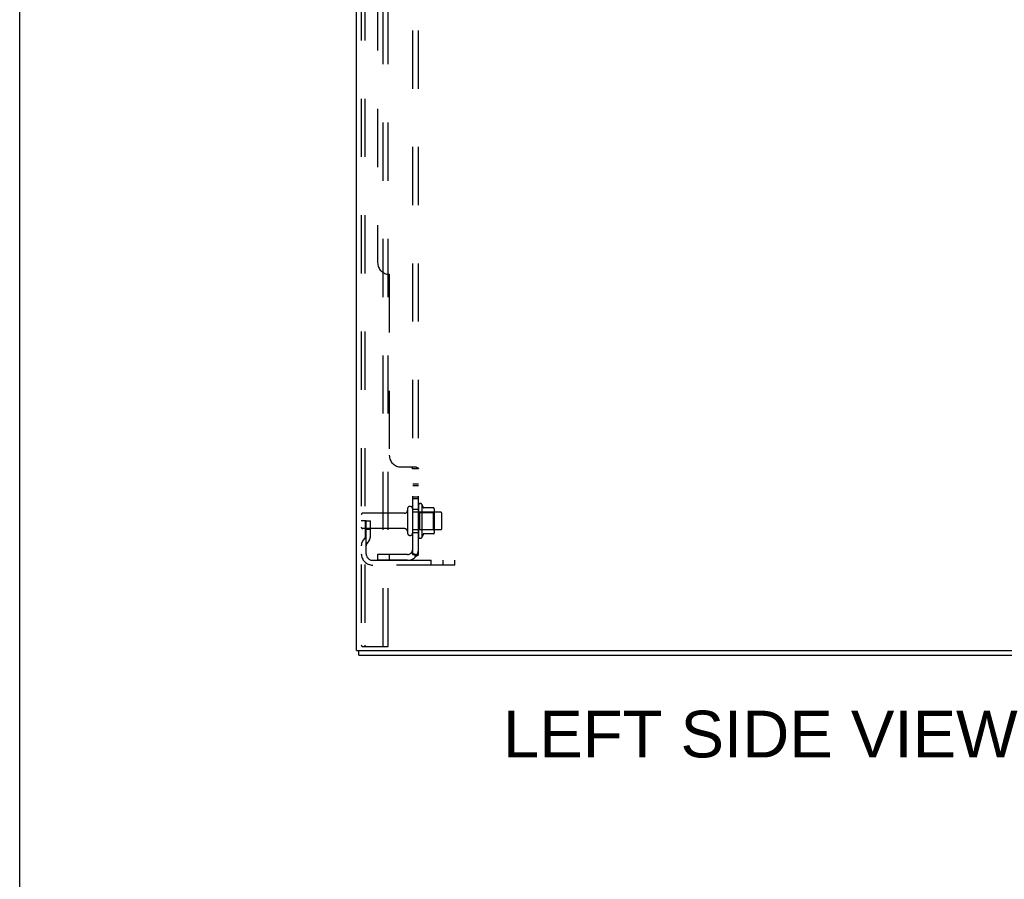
# Model space of a CAD drawing. Header units: inches. Extents: x 0 to 227, y 0 to 147.
# Tile 1 of 256: x 0 to 21, y 37 to 55. Entities that reach past the tile are written whole.
import ezdxf

# ---------------------------------------------------------------- set-up
doc = ezdxf.new("R2010")
doc.units = ezdxf.units.IN
doc.header["$LTSCALE"] = 12.466667
doc.header["$MEASUREMENT"] = 0
doc.linetypes.add('HIDDEN', pattern=[0.2, 0.1, -0.1])
doc.layers.get('0').update_dxf_attribs({"linetype": 'CONTINUOUS'})
for name, color, linetype in [('DEFAULT_2', 8, 'HIDDEN'), ('DIMENSIONS', 7, 'CONTINUOUS'), ('SUBPANEL', 7, 'CONTINUOUS')]:
    doc.layers.add(name, color=color, linetype=linetype)
doc.styles.get("Standard").update_dxf_attribs({"font": 'arial.ttf'})

msp = doc.modelspace()

# ---------------------------------------------------------------- linework, layer by layer
at = {"color": 7, "linetype": 'Continuous'}
for p, q in [((0, 0), (0, 146.667)), ((7.263, 41.617), (7.263, 41.721)), ((7.263, 41.617), (25.159, 41.617))]:
    msp.add_line(p, q, dxfattribs=at)
at = {"color": 3, "linetype": 'Continuous'}
for q in [(7.211, 106.298), (25.211, 41.721)]:
    msp.add_line((7.211, 41.721), q, dxfattribs=at)
at = {"layer": 'DEFAULT_2', "color": 8, "linetype": 'HIDDEN'}
for p, q in [((7.315, 105.893), (7.315, 41.835)), ((7.389, 105.893), (7.389, 41.835)), ((7.786, 41.805), (7.786, 105.923)), ((7.89, 41.805), (7.89, 105.923)), ((8.305, 44.75), (8.305, 44.235)), ((8.415, 44.235), (8.415, 44.75)), ((8.54, 44.827), (8.54, 44.158)), ((8.61, 44.848), (8.61, 44.137)), ((8.865, 44.77), (8.638, 44.77)), ((8.876, 44.748), (8.876, 44.237)), ((7.419, 44.492), (7.315, 44.492)), ((8.242, 44.657), (7.345, 44.657)), ((7.405, 44.152), (7.405, 44.492)), ((7.419, 44.492), (7.509, 44.492)), ((7.419, 43.791), (7.419, 44.492)), ((7.509, 44.152), (7.509, 44.492)), ((9.01, 44.68), (8.415, 44.68)), ((8.56, 44.676), (8.54, 44.696)), ((8.56, 44.676), (8.856, 44.676)), ((8.56, 44.676), (8.56, 44.309)), ((8.856, 44.676), (8.876, 44.696)), ((8.856, 44.676), (8.856, 44.309)), ((9.04, 44.335), (9.04, 44.65)), ((8.242, 44.327), (7.345, 44.327)), ((7.405, 44.317), (7.509, 44.317)), ((9.01, 44.305), (8.415, 44.305)), ((8.56, 44.309), (8.54, 44.289)), ((8.56, 44.309), (8.856, 44.309)), ((8.856, 44.309), (8.876, 44.289)), ((7.403, 44.146), (7.354, 44.078)), ((7.487, 44.085), (7.439, 44.017)), ((8.865, 44.215), (8.638, 44.215)), ((7.561, 43.649), (9.315, 43.649)), ((8.812, 43.545), (8.812, 43.649)), ((9.068, 43.545), (9.068, 43.649)), ((9.315, 43.545), (9.315, 43.649)), ((9.315, 43.545), (7.561, 43.545)), ((7.336, 41.805), (7.41, 41.805)), ((7.41, 41.805), (7.89, 41.805))]:
    msp.add_line(p, q, dxfattribs=at)
for points in [[(7.315, 41.835), (7.316, 41.827), (7.318, 41.82), (7.321, 41.814), (7.326, 41.809), (7.331, 41.806), (7.336, 41.805)], [(7.389, 41.835), (7.389, 41.827), (7.391, 41.82), (7.395, 41.814), (7.399, 41.809), (7.404, 41.806), (7.41, 41.805)]]:
    msp.add_lwpolyline(points, dxfattribs=at)
for centre, radius, start, end in [((8.242, 44.72), 0.0625, 270, 360), ((8.36, 44.75), 0.055, 0, 180), ((8.578, 44.827), 0.0384, 34.4497, 180), ((8.01, 44.492), 0.698, 23.9679, 30.6631), ((8.657, 44.78), 0.01, 203.9679, 270), ((8.865, 44.76), 0.01, 5.1938, 90), ((8.735, 44.748), 0.141, 0, 5.2081), ((7.345, 44.627), 0.03, 90, 180), ((9.01, 44.65), 0.03, 0, 90), ((7.345, 44.357), 0.03, 180, 270), ((8.242, 44.265), 0.0625, 0, 90), ((9.01, 44.335), 0.03, 270, 360), ((7.523, 43.957), 0.208, 144.2461, 180), ((7.395, 44.152), 0.01, 324.2461, 360), ((7.395, 44.152), 0.114, 324.2461, 360), ((8.36, 44.235), 0.055, 180, 360), ((8.578, 44.158), 0.0384, 180, 325.5503), ((8.01, 44.492), 0.698, 329.3369, 336.0321), ((8.657, 44.205), 0.01, 90, 156.0321), ((8.865, 44.225), 0.01, 270, 354.8062), ((8.735, 44.237), 0.141, 354.7919, 360), ((7.523, 43.957), 0.104, 144.2461, 180), ((7.561, 43.791), 0.246, 180, 270), ((7.561, 43.791), 0.142, 180, 270)]:
    msp.add_arc(centre, radius, start, end, dxfattribs=at)
at = {"layer": 'SUBPANEL', "color": 8, "linetype": 'HIDDEN'}
for p, q in [((8.415, 43.774), (8.415, 99.461)), ((8.54, 43.774), (8.54, 99.461)), ((7.665, 93.211), (7.665, 50.024)), ((7.915, 49.774), (7.915, 45.899)), ((8.165, 45.649), (8.486, 45.649)), ((8.389, 45.643), (8.389, 45.642)), ((8.415, 45.613), (8.54, 45.613)), ((8.517, 45.633), (8.521, 45.632)), ((8.53, 45.627), (8.532, 45.625)), ((8.415, 45.288), (8.54, 45.288)), ((8.415, 45.252), (8.54, 45.252)), ((8.415, 45.007), (8.54, 45.007)), ((8.415, 44.971), (8.54, 44.971)), ((8.415, 44.742), (8.54, 44.742)), ((8.415, 44.242), (8.54, 44.242)), ((8.303, 43.774), (7.665, 43.774)), ((7.665, 43.774), (7.665, 43.649)), ((8.303, 43.649), (7.665, 43.649)), ((7.915, 43.774), (7.915, 43.649)), ((8.486, 43.735), (8.389, 43.815)), ((8.415, 43.774), (8.54, 43.774))]:
    msp.add_line(p, q, dxfattribs=at)
for points in [[(8.389, 45.649), (8.389, 45.647), (8.389, 45.645), (8.389, 45.643), (8.389, 45.642), (8.39, 45.64), (8.39, 45.639), (8.391, 45.637), (8.392, 45.636), (8.394, 45.634), (8.395, 45.633), (8.397, 45.632), (8.399, 45.63), (8.401, 45.629), (8.404, 45.626)], [(8.389, 45.649), (8.389, 45.647), (8.389, 45.645)], [(8.39, 45.639), (8.391, 45.637), (8.392, 45.636), (8.394, 45.634), (8.395, 45.633), (8.397, 45.632), (8.399, 45.63)], [(8.404, 45.626), (8.406, 45.625), (8.408, 45.623), (8.41, 45.622), (8.412, 45.621), (8.413, 45.619), (8.414, 45.618), (8.414, 45.616), (8.415, 45.615), (8.415, 45.613)], [(8.408, 45.623), (8.41, 45.622), (8.412, 45.621), (8.413, 45.619), (8.414, 45.618), (8.414, 45.616), (8.415, 45.615), (8.415, 45.613)], [(8.486, 45.649), (8.488, 45.647), (8.49, 45.645), (8.493, 45.644), (8.496, 45.642), (8.5, 45.641), (8.503, 45.639), (8.507, 45.638)], [(8.488, 45.647), (8.49, 45.645), (8.493, 45.644)], [(8.507, 45.638), (8.514, 45.635), (8.517, 45.633)], [(8.521, 45.632), (8.524, 45.63), (8.527, 45.629), (8.53, 45.627), (8.532, 45.625), (8.535, 45.623), (8.537, 45.621), (8.538, 45.62), (8.539, 45.618), (8.54, 45.616), (8.54, 45.615), (8.54, 45.613)], [(8.537, 45.621), (8.538, 45.62), (8.539, 45.618)], [(8.54, 45.616), (8.54, 45.615), (8.54, 45.613)], [(8.389, 43.815), (8.389, 43.814), (8.389, 43.813), (8.389, 43.812), (8.389, 43.811), (8.39, 43.81), (8.39, 43.809), (8.391, 43.808), (8.392, 43.806), (8.394, 43.805), (8.395, 43.803), (8.397, 43.801), (8.401, 43.797)], [(8.401, 43.797), (8.402, 43.795), (8.404, 43.793), (8.406, 43.791), (8.408, 43.788), (8.41, 43.786), (8.412, 43.784), (8.413, 43.781), (8.414, 43.779), (8.414, 43.777), (8.415, 43.775), (8.415, 43.774)], [(8.475, 43.774), (8.475, 43.774), (8.475, 43.774), (8.475, 43.774), (8.474, 43.774), (8.474, 43.774), (8.474, 43.774), (8.473, 43.774), (8.473, 43.774), (8.472, 43.774), (8.472, 43.774), (8.471, 43.774), (8.47, 43.774), (8.47, 43.774), (8.469, 43.774), (8.468, 43.775), (8.468, 43.775), (8.467, 43.775), (8.466, 43.775), (8.466, 43.775), (8.465, 43.775), (8.464, 43.775), (8.463, 43.776), (8.463, 43.776), (8.462, 43.776), (8.461, 43.776), (8.46, 43.776), (8.46, 43.777), (8.459, 43.777), (8.458, 43.777), (8.457, 43.777), (8.456, 43.777), (8.456, 43.778), (8.455, 43.778), (8.454, 43.778), (8.453, 43.778), (8.452, 43.779), (8.451, 43.779), (8.451, 43.779), (8.45, 43.779), (8.449, 43.78), (8.448, 43.78), (8.447, 43.78), (8.446, 43.781), (8.445, 43.781), (8.444, 43.781), (8.443, 43.782), (8.442, 43.782), (8.441, 43.782), (8.44, 43.783), (8.439, 43.783), (8.438, 43.783), (8.437, 43.784), (8.436, 43.784), (8.435, 43.785), (8.434, 43.785), (8.433, 43.785), (8.432, 43.786), (8.431, 43.786), (8.43, 43.787), (8.429, 43.787), (8.428, 43.787), (8.428, 43.788), (8.427, 43.788), (8.426, 43.789), (8.425, 43.789), (8.424, 43.789), (8.423, 43.79), (8.423, 43.79), (8.422, 43.791), (8.421, 43.791), (8.42, 43.791), (8.42, 43.792), (8.419, 43.792), (8.418, 43.793), (8.417, 43.793), (8.417, 43.793), (8.416, 43.794), (8.415, 43.794), (8.415, 43.794), (8.414, 43.795), (8.414, 43.795), (8.413, 43.795), (8.412, 43.796), (8.412, 43.796), (8.412, 43.796), (8.411, 43.796), (8.411, 43.797), (8.411, 43.797)], [(8.411, 43.797), (8.411, 43.797), (8.411, 43.797), (8.411, 43.797), (8.411, 43.796), (8.412, 43.796), (8.412, 43.796), (8.412, 43.796), (8.413, 43.795), (8.413, 43.795), (8.414, 43.795), (8.414, 43.794), (8.415, 43.794)], [(8.472, 43.774), (8.472, 43.774), (8.473, 43.774), (8.473, 43.774), (8.474, 43.774), (8.474, 43.774), (8.475, 43.774), (8.475, 43.774)], [(8.486, 43.735), (8.488, 43.737), (8.49, 43.739), (8.493, 43.741), (8.496, 43.743), (8.5, 43.745), (8.503, 43.747), (8.507, 43.749), (8.51, 43.75), (8.517, 43.753)], [(8.517, 43.753), (8.521, 43.755), (8.524, 43.756), (8.527, 43.758), (8.53, 43.76), (8.532, 43.761), (8.535, 43.763), (8.537, 43.765), (8.538, 43.767), (8.539, 43.769), (8.54, 43.771), (8.54, 43.772), (8.54, 43.774)]]:
    msp.add_lwpolyline(points, dxfattribs=at)
for centre, radius, start, end in [((7.915, 50.024), 0.25, 180, 270), ((8.165, 45.899), 0.25, 180, 270), ((8.303, 43.886), 0.237, 270, 360), ((8.303, 43.886), 0.112, 270, 360)]:
    msp.add_arc(centre, radius, start, end, dxfattribs=at)

# ---------------------------------------------------------------- texts
at = {"layer": 'DIMENSIONS', "color": 2, "linetype": 'Continuous', "insert": (15.858, 40.428), "char_height": 1, "width": 10.99628, "attachment_point": 2, "line_spacing_factor": 0.9}
msp.add_mtext('LEFT SIDE VIEW', dxfattribs=at)

doc.saveas('drawing.dxf')
